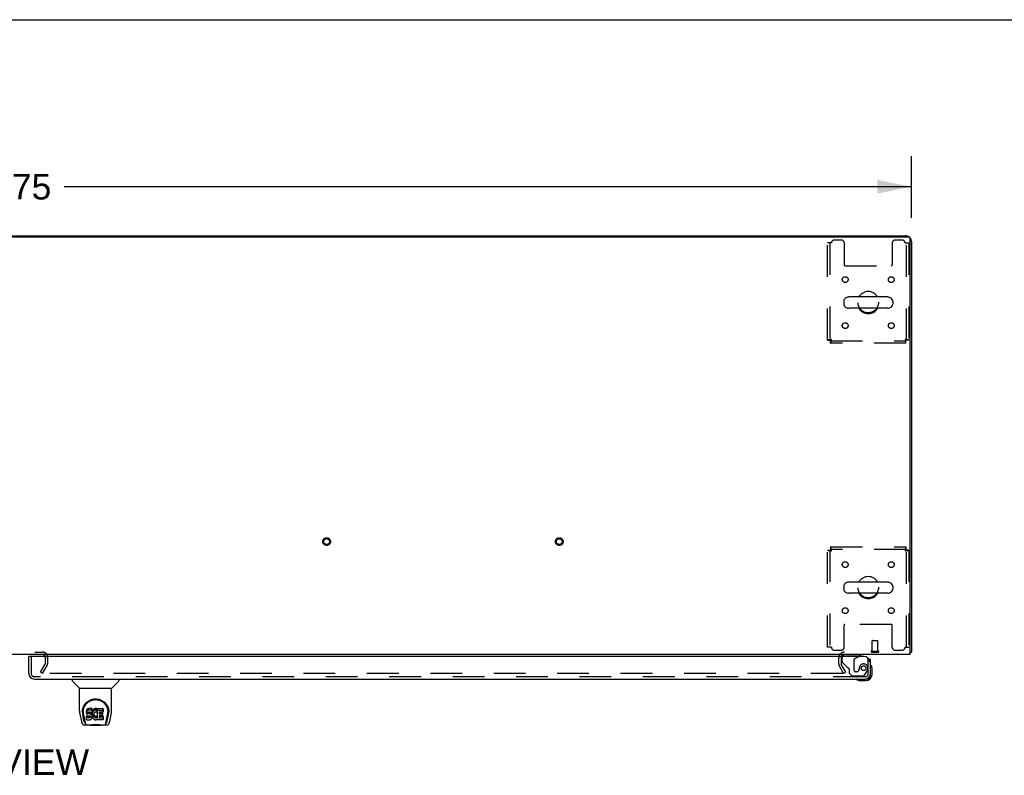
# Model space of a CAD drawing. Header units: inches. Extents: x 0 to 248, y 0 to 160.
# Tile 73 of 82: x 82 to 124, y 128 to 160. Entities that reach past the tile are written whole.
import ezdxf

# ---------------------------------------------------------------- set-up
doc = ezdxf.new("R2010")
doc.units = ezdxf.units.IN
doc.header["$LTSCALE"] = 13.627625
doc.header["$MEASUREMENT"] = 0
doc.linetypes.add('HIDDEN', pattern=[0.2, 0.1, -0.1])
doc.layers.get('0').update_dxf_attribs({"linetype": 'CONTINUOUS'})
for name, color, linetype in [('DEFAULT_2', 8, 'HIDDEN'), ('DIMENSIONS', 7, 'CONTINUOUS'), ('RIGHTHAND_DOOR_ASSEMBLY', 7, 'CONTINUOUS')]:
    doc.layers.add(name, color=color, linetype=linetype)
doc.styles.get("Standard").update_dxf_attribs({"font": 'arial.ttf'})
doc.dimstyles.new('DIMSTYLE_1', dxfattribs={"dimtxt": 1.093125, "dimasz": 1.4575, "dimexe": 0.09, "dimexo": 0.07, "dimgap": 0.0375, "dimtad": 0, "dimtih": 1, "dimtoh": 1, "dimzin": 4, "dimdsep": 46, "dimtxsty": 'Standard', "dimblk": '_FILLED', "dimblk1": '_FILLED', "dimblk2": '_FILLED', "dimcen": 0.09, "dimadec": 3, "dimazin": 1, "dimtfac": 1, "dimtdec": 3, "dimtofl": 0, "dimtmove": 0, "dimatfit": 3, "dimldrblk": '_FILLED', "dimfxl": 0, "dimtolj": 1, "dimtzin": 4, "dimarcsym": 0})

# ---------------------------------------------------------------- blocks, each defined once
blk = doc.blocks.new('_FILLED')
at = {"color": 0, "linetype": 'ByBlock'}
blk.add_solid([(0, 0), (-1, 0.2), (-1, -0.2)], dxfattribs=at)
blk = doc.blocks.new('*D1')
at = {"layer": 'DIMENSIONS', "color": 2, "linetype": 'Continuous'}
for p, q in [((42.143, 151.814), (42.143, 154.456)), ((119.893, 151.814), (119.893, 154.456)), ((42.143, 153.144), (78.562, 153.144)), ((119.893, 153.144), (83.475, 153.144))]:
    blk.add_line(p, q, dxfattribs=at)
at = {"layer": 'DIMENSIONS', "color": 2, "linetype": 'Continuous', "xscale": 1.4575, "yscale": 1.4575, "zscale": 1.4575, "rotation": 180}
blk.add_blockref('_FILLED', (42.143, 153.144), dxfattribs=at)
at = {"layer": 'DIMENSIONS', "color": 2, "linetype": 'Continuous', "xscale": 1.4575, "yscale": 1.4575, "zscale": 1.4575}
blk.add_blockref('_FILLED', (119.893, 153.144), dxfattribs=at)
at = {"layer": 'DIMENSIONS', "color": 2, "linetype": 'Continuous', "insert": (81.018, 153.69), "char_height": 1.0931, "width": 3.81984, "attachment_point": 2, "line_spacing_factor": 0.9}
blk.add_mtext('77.75', dxfattribs=at)

msp = doc.modelspace()

# ---------------------------------------------------------------- linework, layer by layer
at = {"color": 7, "linetype": 'Continuous'}
for p, q in [((0, 160.325), (247.775, 160.325)), ((49.643, 151.04), (112.393, 151.04)), ((112.393, 151.04), (112.393, 150.988)), ((116.985, 148.229), (116.985, 148.101)), ((118.871, 148.407), (117.208, 148.407)), ((119.093, 148.229), (119.093, 148.101)), ((118.871, 147.924), (117.208, 147.924)), ((116.985, 135.979), (116.985, 135.851)), ((118.871, 136.157), (117.208, 136.157)), ((119.093, 135.979), (119.093, 135.851)), ((118.871, 135.674), (117.208, 135.674)), ((119.841, 133.144), (119.893, 133.144))]:
    msp.add_line(p, q, dxfattribs=at)
at = {"color": 3, "linetype": 'Continuous'}
for p, q in [((42.255, 150.988), (119.781, 150.988)), ((112.393, 151.04), (119.647, 151.04)), ((119.841, 133.04), (119.841, 150.928)), ((119.893, 150.794), (119.893, 133.144)), ((119.841, 133.04), (42.195, 133.04))]:
    msp.add_line(p, q, dxfattribs=at)
for points in [[(119.841, 133.124), (119.843, 133.125), (119.847, 133.126), (119.851, 133.127), (119.855, 133.128), (119.859, 133.129)], [(119.859, 133.129), (119.866, 133.13), (119.869, 133.131), (119.872, 133.131), (119.875, 133.132), (119.878, 133.133), (119.881, 133.134), (119.883, 133.134), (119.885, 133.135), (119.887, 133.136), (119.889, 133.137), (119.89, 133.138), (119.891, 133.139), (119.892, 133.14), (119.893, 133.142), (119.893, 133.143), (119.893, 133.144)]]:
    msp.add_lwpolyline(points, dxfattribs=at)
for centre, radius, start, end in [((119.647, 150.794), 0.246, 50.5384, 90), ((119.781, 150.928), 0.06, 0, 90), ((119.647, 150.794), 0.246, 0, 39.4624), ((82.549, 132.925), 0.115, 18.2523, 64.7751), ((117.015, 132.898), 0.142, 90, 153.5225)]:
    msp.add_arc(centre, radius, start, end, dxfattribs=at)
at = {"color": 7, "linetype": 'Continuous'}
for centre, radius, start, end in [((118.039, 148.165), 0.475, 30.5571, 149.4429), ((117.11, 148.229), 0.125, 146.8152, 180), ((117.208, 148.165), 0.241, 90, 146.8152), ((118.871, 148.165), 0.241, 33.1848, 90), ((118.968, 148.229), 0.125, 0, 33.1848), ((117.11, 148.101), 0.125, 180, 213.1848), ((117.208, 148.165), 0.241, 213.1848, 270), ((118.039, 148.165), 0.475, 210.5571, 329.4429), ((118.871, 148.165), 0.241, 270, 326.8152), ((118.968, 148.101), 0.125, 326.8152, 360), ((118.039, 135.915), 0.475, 30.5571, 149.4429), ((117.11, 135.979), 0.125, 146.8152, 180), ((117.11, 135.851), 0.125, 180, 213.1848), ((117.208, 135.915), 0.241, 90, 146.8152), ((118.871, 135.915), 0.241, 33.1848, 90), ((118.968, 135.979), 0.125, 0, 33.1848), ((118.968, 135.851), 0.125, 326.8152, 360), ((117.208, 135.915), 0.241, 213.1848, 270), ((118.039, 135.915), 0.475, 210.5571, 329.4429), ((118.871, 135.915), 0.241, 270, 326.8152)]:
    msp.add_arc(centre, radius, start, end, dxfattribs=at)
at = {"layer": 'DEFAULT_2', "color": 8, "linetype": 'HIDDEN'}
for p, q in [((116.456, 150.728), (116.289, 150.728)), ((116.289, 146.549), (116.289, 150.728)), ((116.393, 150.728), (116.393, 146.549)), ((116.883, 150.853), (116.581, 150.853)), ((117.008, 150.728), (117.008, 149.783)), ((119.071, 150.728), (119.071, 149.783)), ((119.497, 150.853), (119.196, 150.853)), ((119.622, 150.728), (119.789, 150.728)), ((119.685, 146.549), (119.685, 150.728)), ((119.789, 150.728), (119.789, 146.549)), ((117.038, 149.753), (119.041, 149.753)), ((116.289, 146.549), (116.393, 146.549)), ((116.423, 146.519), (119.655, 146.519)), ((116.423, 146.415), (116.423, 146.519)), ((119.655, 146.415), (119.655, 146.519)), ((119.789, 146.549), (119.685, 146.549)), ((119.655, 146.415), (116.423, 146.415)), ((116.423, 137.665), (119.655, 137.665)), ((116.423, 137.665), (116.423, 137.561)), ((119.655, 137.561), (116.423, 137.561)), ((119.655, 137.665), (119.655, 137.561)), ((116.289, 137.531), (116.393, 137.531)), ((116.289, 133.353), (116.289, 137.531)), ((116.393, 137.531), (116.393, 133.353)), ((119.789, 137.531), (119.685, 137.531)), ((119.685, 133.353), (119.685, 137.531)), ((119.789, 137.531), (119.789, 133.353)), ((117.008, 133.353), (117.008, 134.298)), ((119.041, 134.328), (117.038, 134.328)), ((119.071, 133.353), (119.071, 134.298)), ((116.456, 133.353), (116.289, 133.353)), ((118.207, 133.187), (118.207, 133.634)), ((118.217, 133.644), (118.445, 133.644)), ((118.455, 133.187), (118.455, 133.634)), ((119.622, 133.353), (119.789, 133.353)), ((79.487, 133.144), (82.549, 133.144)), ((82.664, 132.925), (82.664, 132.636)), ((82.768, 132.925), (82.768, 132.636)), ((116.581, 133.228), (116.883, 133.228)), ((116.768, 132.898), (116.768, 132.636)), ((116.872, 132.898), (116.872, 132.636)), ((118.189, 133.187), (118.473, 133.187)), ((118.189, 133.144), (118.473, 133.144)), ((119.196, 133.228), (119.497, 133.228)), ((82.464, 132.28), (82.66, 132.619)), ((82.554, 132.228), (82.75, 132.567)), ((116.983, 132.228), (116.787, 132.567)), ((117.073, 132.28), (116.877, 132.619)), ((82.554, 132.228), (82.464, 132.28)), ((116.937, 132.228), (82.487, 132.228)), ((117.073, 132.28), (116.983, 132.228))]:
    msp.add_line(p, q, dxfattribs=at)
for points in [[(116.456, 146.582), (116.438, 146.58), (116.419, 146.578), (116.401, 146.575), (116.384, 146.573), (116.367, 146.57), (116.352, 146.568), (116.338, 146.566), (116.326, 146.563), (116.315, 146.561), (116.306, 146.559), (116.299, 146.556), (116.293, 146.554), (116.29, 146.552), (116.289, 146.549)], [(116.456, 146.582), (116.449, 146.58), (116.442, 146.578), (116.435, 146.575), (116.429, 146.573), (116.423, 146.57), (116.417, 146.568), (116.412, 146.566), (116.407, 146.563), (116.403, 146.561), (116.4, 146.559), (116.397, 146.556), (116.395, 146.554), (116.394, 146.552), (116.393, 146.549)], [(116.423, 146.519), (116.426, 146.52), (116.428, 146.521), (116.43, 146.523), (116.433, 146.525), (116.435, 146.529), (116.437, 146.533), (116.44, 146.538), (116.442, 146.543), (116.444, 146.549), (116.447, 146.555), (116.449, 146.561), (116.452, 146.568), (116.454, 146.575), (116.456, 146.582)], [(116.423, 146.415), (116.426, 146.416), (116.428, 146.419), (116.43, 146.425), (116.433, 146.432), (116.435, 146.441), (116.437, 146.452), (116.44, 146.464), (116.442, 146.478), (116.444, 146.493), (116.447, 146.51), (116.449, 146.527), (116.452, 146.545), (116.454, 146.564), (116.456, 146.582)], [(119.789, 146.549), (119.788, 146.552), (119.785, 146.554), (119.78, 146.556), (119.773, 146.559), (119.764, 146.561), (119.753, 146.563), (119.74, 146.566), (119.726, 146.568), (119.711, 146.57), (119.695, 146.573), (119.677, 146.575), (119.659, 146.578), (119.641, 146.58), (119.622, 146.582)], [(119.622, 146.582), (119.625, 146.575), (119.627, 146.568), (119.629, 146.561), (119.632, 146.555), (119.634, 146.549), (119.636, 146.543), (119.639, 146.538), (119.641, 146.533), (119.643, 146.529), (119.646, 146.525), (119.648, 146.523), (119.651, 146.521), (119.653, 146.52), (119.655, 146.519)], [(119.685, 146.549), (119.685, 146.552), (119.684, 146.554), (119.682, 146.556), (119.679, 146.559), (119.676, 146.561), (119.672, 146.563), (119.667, 146.566), (119.662, 146.568), (119.656, 146.57), (119.65, 146.573), (119.643, 146.575), (119.636, 146.578), (119.629, 146.58), (119.622, 146.582)], [(119.622, 146.582), (119.625, 146.564), (119.627, 146.545), (119.629, 146.527), (119.632, 146.51), (119.634, 146.493), (119.636, 146.478), (119.639, 146.464), (119.641, 146.452), (119.643, 146.441), (119.646, 146.432), (119.648, 146.425), (119.651, 146.419), (119.653, 146.416), (119.655, 146.415)], [(116.456, 137.498), (116.454, 137.517), (116.452, 137.535), (116.449, 137.553), (116.447, 137.571), (116.444, 137.587), (116.442, 137.602), (116.44, 137.616), (116.437, 137.629), (116.435, 137.64), (116.433, 137.649), (116.43, 137.656), (116.428, 137.661), (116.426, 137.664), (116.423, 137.665)], [(116.456, 137.498), (116.454, 137.505), (116.452, 137.512), (116.449, 137.519), (116.447, 137.526), (116.444, 137.532), (116.442, 137.538), (116.44, 137.543), (116.437, 137.547), (116.435, 137.552), (116.433, 137.555), (116.43, 137.558), (116.428, 137.56), (116.426, 137.561), (116.423, 137.561)], [(119.655, 137.665), (119.653, 137.664), (119.651, 137.661), (119.648, 137.656), (119.646, 137.649), (119.643, 137.64), (119.641, 137.629), (119.639, 137.616), (119.636, 137.602), (119.634, 137.587), (119.632, 137.571), (119.629, 137.553), (119.627, 137.535), (119.625, 137.517), (119.622, 137.498)], [(119.655, 137.561), (119.653, 137.561), (119.651, 137.56), (119.648, 137.558), (119.646, 137.555), (119.643, 137.552), (119.641, 137.547), (119.639, 137.543), (119.636, 137.538), (119.634, 137.532), (119.632, 137.526), (119.629, 137.519), (119.627, 137.512), (119.625, 137.505), (119.622, 137.498)], [(116.289, 137.531), (116.29, 137.529), (116.293, 137.527), (116.299, 137.524), (116.306, 137.522), (116.315, 137.519), (116.326, 137.517), (116.338, 137.515), (116.352, 137.512), (116.367, 137.51), (116.384, 137.508), (116.401, 137.505), (116.419, 137.503), (116.438, 137.501), (116.456, 137.498)], [(116.393, 137.531), (116.394, 137.529), (116.395, 137.527), (116.397, 137.524), (116.4, 137.522), (116.403, 137.519), (116.407, 137.517), (116.412, 137.515), (116.417, 137.512), (116.423, 137.51), (116.429, 137.508), (116.435, 137.505), (116.442, 137.503), (116.449, 137.501), (116.456, 137.498)], [(119.622, 137.498), (119.641, 137.501), (119.659, 137.503), (119.677, 137.505), (119.695, 137.508), (119.711, 137.51), (119.726, 137.512), (119.74, 137.515), (119.753, 137.517), (119.764, 137.519), (119.773, 137.522), (119.78, 137.524), (119.785, 137.527), (119.788, 137.529), (119.789, 137.531)], [(119.622, 137.498), (119.629, 137.501), (119.636, 137.503), (119.643, 137.505), (119.65, 137.508), (119.656, 137.51), (119.662, 137.512), (119.667, 137.515), (119.672, 137.517), (119.676, 137.519), (119.679, 137.522), (119.682, 137.524), (119.684, 137.527), (119.685, 137.529), (119.685, 137.531)], [(116.957, 132.245), (116.957, 132.243), (116.956, 132.241), (116.956, 132.239), (116.955, 132.238), (116.954, 132.236), (116.952, 132.234), (116.951, 132.233), (116.949, 132.232), (116.947, 132.23), (116.945, 132.229), (116.943, 132.229), (116.941, 132.228), (116.939, 132.228), (116.937, 132.228)], [(116.955, 132.253), (116.955, 132.251), (116.956, 132.249), (116.957, 132.247), (116.957, 132.245), (116.957, 132.245)]]:
    msp.add_lwpolyline(points, dxfattribs=at)
for centre, radius in [((117.05, 149.155), 0.125), ((119.029, 149.155), 0.125), ((118.039, 148.165), 0.438), ((117.05, 147.176), 0.125), ((119.029, 147.176), 0.125), ((94.761, 137.894), 0.164), ((94.761, 137.894), 0.124), ((104.761, 137.894), 0.164), ((104.761, 137.894), 0.124), ((117.05, 136.905), 0.125), ((119.029, 136.905), 0.125), ((118.039, 135.915), 0.438), ((117.05, 134.926), 0.125), ((119.029, 134.926), 0.125)]:
    msp.add_circle(centre, radius, dxfattribs=at)
for centre, radius, start, end in [((116.581, 150.728), 0.125, 90, 180), ((116.883, 150.728), 0.125, 0, 90), ((119.196, 150.728), 0.125, 90, 180), ((119.497, 150.728), 0.125, 0, 90), ((117.038, 149.783), 0.03, 180, 270), ((119.041, 149.783), 0.03, 270, 360), ((117.038, 134.298), 0.03, 90, 180), ((119.041, 134.298), 0.03, 0, 90), ((116.581, 133.353), 0.125, 180, 270), ((116.883, 133.353), 0.125, 270, 360), ((118.217, 133.634), 0.01, 90, 180), ((118.445, 133.634), 0.01, 0, 90), ((119.196, 133.353), 0.125, 180, 270), ((119.497, 133.353), 0.125, 270, 360), ((82.549, 132.925), 0.219, 0, 90), ((82.549, 132.925), 0.115, 64.7751, 90), ((82.549, 132.925), 0.115, 0, 18.2523), ((117.015, 132.898), 0.246, 90, 180), ((117.015, 132.898), 0.142, 153.5225, 180), ((118.189, 133.166), 0.0215, 90, 270), ((118.473, 133.166), 0.0215, 270, 90), ((82.631, 132.636), 0.033, 330, 360), ((82.631, 132.636), 0.137, 330, 360), ((116.905, 132.636), 0.137, 180, 210), ((116.905, 132.636), 0.033, 180, 210)]:
    msp.add_arc(centre, radius, start, end, dxfattribs=at)
at = {"layer": 'RIGHTHAND_DOOR_ASSEMBLY', "color": 7, "linetype": 'Continuous'}
for p, q in [((82.018, 132.961), (81.956, 132.961)), ((117.632, 132.961), (117.701, 133.001)), ((117.701, 133.04), (117.701, 133.001)), ((118.068, 132.836), (118.143, 132.836)), ((118.203, 132.442), (118.2, 132.48)), ((118.143, 132.185), (118.143, 132.229)), ((118.203, 132.185), (118.203, 132.442)), ((83.827, 131.982), (83.827, 131.92)), ((84.136, 131.594), (83.838, 131.892)), ((85.526, 131.594), (85.823, 131.892)), ((85.835, 131.982), (85.835, 131.92)), ((117.646, 131.925), (117.684, 131.922)), ((117.684, 131.922), (117.94, 131.922)), ((117.897, 131.982), (117.94, 131.982)), ((84.142, 131.589), (85.52, 131.589)), ((84.142, 130.617), (84.142, 131.589)), ((85.52, 130.617), (85.52, 131.589)), ((84.157, 130.474), (84.222, 130.168)), ((84.26, 130.562), (84.26, 130.562)), ((84.267, 130.648), (84.266, 130.585)), ((84.329, 130.196), (84.276, 130.466)), ((84.304, 130.575), (84.304, 130.551)), ((84.313, 130.454), (84.37, 130.161)), ((84.446, 130.62), (84.445, 130.596)), ((84.445, 130.53), (84.445, 130.596)), ((84.446, 130.553), (84.445, 130.53)), ((84.445, 130.53), (84.445, 130.506)), ((84.445, 130.506), (84.449, 130.482)), ((84.452, 130.644), (84.446, 130.62)), ((84.446, 130.553), (84.446, 130.62)), ((84.452, 130.577), (84.446, 130.553)), ((84.447, 130.244), (84.447, 130.386)), ((84.449, 130.482), (84.458, 130.46)), ((84.461, 130.666), (84.452, 130.644)), ((84.452, 130.577), (84.452, 130.644)), ((84.461, 130.599), (84.452, 130.577)), ((84.511, 130.391), (84.452, 130.39)), ((84.452, 130.323), (84.452, 130.39)), ((84.458, 130.46), (84.471, 130.44)), ((84.475, 130.686), (84.461, 130.666)), ((84.461, 130.599), (84.461, 130.666)), ((84.475, 130.619), (84.461, 130.599)), ((84.471, 130.44), (84.487, 130.423)), ((84.483, 130.694), (84.475, 130.686)), ((84.475, 130.619), (84.475, 130.686)), ((84.483, 130.627), (84.475, 130.619)), ((84.493, 130.7), (84.483, 130.694)), ((84.483, 130.627), (84.483, 130.694)), ((84.493, 130.633), (84.483, 130.627)), ((84.487, 130.423), (84.507, 130.409)), ((84.514, 130.71), (84.493, 130.7)), ((84.493, 130.633), (84.493, 130.7)), ((84.514, 130.643), (84.493, 130.633)), ((84.507, 130.409), (84.518, 130.405)), ((84.572, 130.391), (84.511, 130.391)), ((84.511, 130.324), (84.511, 130.391)), ((84.538, 130.717), (84.514, 130.71)), ((84.514, 130.643), (84.514, 130.71)), ((84.538, 130.65), (84.514, 130.643)), ((84.516, 130.533), (84.518, 130.548)), ((84.516, 130.51), (84.516, 130.533)), ((84.516, 130.518), (84.516, 130.533)), ((84.516, 130.51), (84.516, 130.518)), ((84.519, 130.503), (84.516, 130.51)), ((84.518, 130.548), (84.522, 130.555)), ((84.518, 130.405), (84.53, 130.403)), ((84.519, 130.503), (84.519, 130.548)), ((84.523, 130.497), (84.519, 130.503)), ((84.522, 130.555), (84.527, 130.56)), ((84.523, 130.497), (84.523, 130.556)), ((84.529, 130.493), (84.523, 130.497)), ((84.527, 130.56), (84.542, 130.564)), ((84.544, 130.556), (84.529, 130.56)), ((84.529, 130.56), (84.529, 130.56)), ((84.529, 130.493), (84.529, 130.56)), ((84.544, 130.489), (84.529, 130.493)), ((84.53, 130.403), (84.577, 130.403)), ((84.677, 130.717), (84.538, 130.717)), ((84.538, 130.65), (84.538, 130.717)), ((84.677, 130.65), (84.538, 130.65)), ((84.542, 130.564), (84.557, 130.565)), ((84.568, 130.556), (84.544, 130.556)), ((84.544, 130.489), (84.544, 130.556)), ((84.568, 130.49), (84.544, 130.489)), ((84.557, 130.565), (84.669, 130.565)), ((84.592, 130.555), (84.568, 130.556)), ((84.568, 130.49), (84.568, 130.556)), ((84.592, 130.488), (84.568, 130.49)), ((84.587, 130.392), (84.572, 130.391)), ((84.572, 130.324), (84.572, 130.391)), ((84.577, 130.403), (84.585, 130.402)), ((84.585, 130.402), (84.592, 130.4)), ((84.593, 130.395), (84.587, 130.392)), ((84.587, 130.325), (84.587, 130.392)), ((84.615, 130.55), (84.592, 130.555)), ((84.592, 130.488), (84.592, 130.555)), ((84.615, 130.483), (84.592, 130.488)), ((84.592, 130.4), (84.598, 130.395)), ((84.595, 130.397), (84.593, 130.395)), ((84.593, 130.329), (84.593, 130.395)), ((84.598, 130.395), (84.603, 130.389)), ((84.599, 130.334), (84.599, 130.394)), ((84.608, 130.346), (84.599, 130.334)), ((84.603, 130.389), (84.609, 130.376)), ((84.608, 130.346), (84.608, 130.377)), ((84.611, 130.353), (84.608, 130.346)), ((84.609, 130.376), (84.611, 130.36)), ((84.611, 130.353), (84.611, 130.365)), ((84.611, 130.36), (84.611, 130.353)), ((84.626, 130.545), (84.615, 130.55)), ((84.615, 130.483), (84.615, 130.55)), ((84.626, 130.478), (84.615, 130.483)), ((84.636, 130.538), (84.626, 130.545)), ((84.626, 130.478), (84.626, 130.545)), ((84.636, 130.472), (84.626, 130.478)), ((84.653, 130.522), (84.636, 130.538)), ((84.636, 130.472), (84.636, 130.538)), ((84.653, 130.455), (84.636, 130.472)), ((84.666, 130.502), (84.653, 130.522)), ((84.653, 130.455), (84.653, 130.522)), ((84.666, 130.435), (84.653, 130.455)), ((84.676, 130.479), (84.666, 130.502)), ((84.666, 130.435), (84.666, 130.502)), ((84.676, 130.413), (84.666, 130.435)), ((84.669, 130.565), (84.675, 130.566)), ((84.675, 130.566), (84.677, 130.571)), ((84.677, 130.475), (84.676, 130.479)), ((84.676, 130.413), (84.676, 130.479)), ((84.682, 130.389), (84.676, 130.413)), ((84.679, 130.674), (84.677, 130.717)), ((84.677, 130.65), (84.677, 130.717)), ((84.679, 130.608), (84.677, 130.65)), ((84.677, 130.571), (84.678, 130.584)), ((84.681, 130.553), (84.677, 130.509)), ((84.677, 130.442), (84.677, 130.509)), ((84.681, 130.486), (84.677, 130.442)), ((84.677, 130.442), (84.678, 130.42)), ((84.678, 130.584), (84.679, 130.608)), ((84.678, 130.42), (84.681, 130.398)), ((84.679, 130.608), (84.679, 130.674)), ((84.686, 130.575), (84.681, 130.553)), ((84.681, 130.486), (84.681, 130.553)), ((84.686, 130.508), (84.681, 130.486)), ((84.681, 130.398), (84.685, 130.376)), ((84.685, 130.366), (84.682, 130.389)), ((84.683, 130.342), (84.685, 130.366)), ((84.685, 130.366), (84.685, 130.38)), ((84.685, 130.376), (84.692, 130.355)), ((84.692, 130.597), (84.686, 130.575)), ((84.686, 130.508), (84.686, 130.575)), ((84.692, 130.53), (84.686, 130.508)), ((84.7, 130.617), (84.692, 130.597)), ((84.692, 130.53), (84.692, 130.597)), ((84.7, 130.55), (84.692, 130.53)), ((84.692, 130.355), (84.714, 130.316)), ((84.711, 130.637), (84.7, 130.617)), ((84.7, 130.55), (84.7, 130.617)), ((84.711, 130.57), (84.7, 130.55)), ((84.724, 130.655), (84.711, 130.637)), ((84.711, 130.57), (84.711, 130.637)), ((84.724, 130.588), (84.711, 130.57)), ((84.739, 130.672), (84.724, 130.655)), ((84.724, 130.588), (84.724, 130.655)), ((84.739, 130.605), (84.724, 130.588)), ((84.755, 130.687), (84.739, 130.672)), ((84.739, 130.605), (84.739, 130.672)), ((84.755, 130.62), (84.739, 130.605)), ((84.747, 130.458), (84.746, 130.431)), ((84.746, 130.431), (84.748, 130.418)), ((84.75, 130.485), (84.747, 130.458)), ((84.748, 130.418), (84.748, 130.458)), ((84.748, 130.418), (84.751, 130.405)), ((84.749, 130.477), (84.751, 130.472)), ((84.754, 130.497), (84.75, 130.485)), ((84.751, 130.472), (84.761, 130.447)), ((84.751, 130.405), (84.751, 130.472)), ((84.751, 130.405), (84.761, 130.38)), ((84.76, 130.509), (84.754, 130.497)), ((84.773, 130.7), (84.755, 130.687)), ((84.755, 130.62), (84.755, 130.687)), ((84.773, 130.633), (84.755, 130.62)), ((84.774, 130.532), (84.76, 130.509)), ((84.761, 130.447), (84.774, 130.424)), ((84.761, 130.38), (84.761, 130.447)), ((84.761, 130.38), (84.774, 130.357)), ((84.794, 130.709), (84.773, 130.7)), ((84.773, 130.633), (84.773, 130.7)), ((84.794, 130.642), (84.773, 130.633)), ((84.782, 130.543), (84.774, 130.532)), ((84.774, 130.424), (84.783, 130.414)), ((84.774, 130.357), (84.774, 130.424)), ((84.774, 130.357), (84.783, 130.347)), ((84.793, 130.55), (84.782, 130.543)), ((84.783, 130.414), (84.793, 130.405)), ((84.783, 130.347), (84.783, 130.414)), ((84.783, 130.347), (84.793, 130.338)), ((84.818, 130.561), (84.793, 130.55)), ((84.793, 130.405), (84.804, 130.397)), ((84.793, 130.338), (84.793, 130.405)), ((84.815, 130.714), (84.794, 130.709)), ((84.794, 130.642), (84.794, 130.709)), ((84.815, 130.647), (84.794, 130.642)), ((84.804, 130.397), (84.817, 130.393)), ((84.804, 130.331), (84.804, 130.397)), ((84.837, 130.716), (84.815, 130.714)), ((84.815, 130.647), (84.815, 130.714)), ((84.837, 130.649), (84.815, 130.647)), ((84.817, 130.393), (84.83, 130.39)), ((84.817, 130.326), (84.817, 130.393)), ((84.831, 130.564), (84.818, 130.561)), ((84.83, 130.39), (84.843, 130.39)), ((84.83, 130.323), (84.83, 130.39)), ((84.844, 130.564), (84.831, 130.564)), ((84.837, 130.716), (84.86, 130.715)), ((84.837, 130.649), (84.837, 130.716)), ((84.86, 130.649), (84.837, 130.649)), ((84.843, 130.39), (84.856, 130.392)), ((84.843, 130.323), (84.843, 130.39)), ((84.857, 130.561), (84.844, 130.564)), ((84.856, 130.392), (84.869, 130.396)), ((84.856, 130.325), (84.856, 130.392)), ((84.87, 130.556), (84.857, 130.561)), ((84.871, 130.714), (84.86, 130.715)), ((84.86, 130.649), (84.86, 130.715)), ((84.871, 130.647), (84.86, 130.649)), ((84.869, 130.396), (84.881, 130.401)), ((84.869, 130.329), (84.869, 130.396)), ((84.882, 130.71), (84.871, 130.714)), ((84.871, 130.647), (84.871, 130.714)), ((84.882, 130.644), (84.871, 130.647)), ((84.902, 130.626), (84.876, 130.558)), ((84.881, 130.401), (84.892, 130.409)), ((84.881, 130.334), (84.881, 130.401)), ((84.881, 130.334), (84.892, 130.342)), ((84.9, 130.698), (84.882, 130.71)), ((84.882, 130.644), (84.882, 130.71)), ((84.9, 130.631), (84.882, 130.644)), ((84.892, 130.409), (84.892, 130.342)), ((84.899, 130.408), (84.911, 130.39)), ((84.9, 130.698), (84.9, 130.631)), ((84.902, 130.695), (84.902, 130.631)), ((84.911, 130.715), (85.147, 130.715)), ((84.911, 130.323), (84.911, 130.715)), ((84.911, 130.648), (85.147, 130.648)), ((84.981, 130.561), (84.981, 130.493)), ((84.982, 130.402), (84.982, 130.325)), ((85.147, 130.565), (84.985, 130.565)), ((84.985, 130.555), (85.116, 130.555)), ((84.985, 130.489), (85.116, 130.489)), ((85.116, 130.407), (84.986, 130.407)), ((84.986, 130.387), (85.148, 130.387)), ((85.121, 130.551), (85.121, 130.411)), ((85.152, 130.711), (85.152, 130.57)), ((85.152, 130.382), (85.152, 130.244)), ((85.291, 130.161), (85.348, 130.451)), ((85.332, 130.196), (85.385, 130.466)), ((85.348, 130.451), (85.349, 130.455)), ((85.394, 130.648), (85.396, 130.585)), ((85.402, 130.562), (85.402, 130.562)), ((85.44, 130.168), (85.505, 130.474)), ((84.346, 130.014), (84.573, 130.014)), ((84.381, 130.092), (84.388, 130.092)), ((84.386, 130.097), (84.39, 130.087)), ((84.39, 130.086), (84.39, 130.087)), ((84.433, 130.014), (84.426, 130.014)), ((84.433, 130.014), (84.431, 130.014)), ((84.511, 130.324), (84.452, 130.323)), ((84.452, 130.239), (84.596, 130.239)), ((84.572, 130.324), (84.511, 130.324)), ((84.587, 130.325), (84.572, 130.324)), ((84.593, 129.994), (84.572, 130.014)), ((84.593, 130.329), (84.587, 130.325)), ((84.599, 130.334), (84.593, 130.329)), ((85.069, 129.994), (84.593, 129.994)), ((84.596, 130.239), (84.608, 130.241)), ((84.608, 130.241), (84.619, 130.245)), ((84.619, 130.245), (84.639, 130.258)), ((84.639, 130.258), (84.656, 130.275)), ((84.656, 130.275), (84.663, 130.285)), ((84.663, 130.285), (84.668, 130.296)), ((84.668, 130.296), (84.677, 130.318)), ((84.677, 130.318), (84.683, 130.342)), ((84.714, 130.316), (84.726, 130.297)), ((84.726, 130.297), (84.741, 130.28)), ((84.741, 130.28), (84.758, 130.265)), ((84.758, 130.265), (84.775, 130.252)), ((84.775, 130.252), (84.785, 130.247)), ((84.785, 130.247), (84.796, 130.243)), ((84.793, 130.338), (84.804, 130.331)), ((84.796, 130.243), (84.817, 130.237)), ((84.804, 130.331), (84.817, 130.326)), ((84.817, 130.326), (84.83, 130.323)), ((84.817, 130.237), (84.839, 130.235)), ((84.83, 130.323), (84.843, 130.323)), ((84.839, 130.235), (84.861, 130.238)), ((84.843, 130.323), (84.856, 130.325)), ((84.856, 130.325), (84.869, 130.329)), ((84.861, 130.238), (84.883, 130.245)), ((84.869, 130.329), (84.881, 130.334)), ((84.883, 130.245), (84.902, 130.256)), ((84.899, 130.341), (84.911, 130.323)), ((84.912, 130.256), (84.902, 130.256)), ((84.902, 130.256), (84.902, 130.256)), ((84.912, 130.244), (84.912, 130.256)), ((85.148, 130.239), (84.917, 130.239)), ((84.986, 130.32), (85.148, 130.32)), ((85.069, 129.994), (85.089, 130.014)), ((85.089, 130.014), (85.315, 130.014)), ((85.23, 130.014), (85.229, 130.014)), ((85.271, 130.086), (85.272, 130.087)), ((85.272, 130.087), (85.275, 130.097)), ((85.274, 130.092), (85.281, 130.092))]:
    msp.add_line(p, q, dxfattribs=at)
at = {"layer": 'RIGHTHAND_DOOR_ASSEMBLY', "color": 3, "linetype": 'Continuous'}
for p, q in [((81.956, 132.229), (81.956, 132.961)), ((117.851, 132.961), (82.018, 132.961)), ((118.143, 132.229), (118.143, 132.836)), ((82.202, 131.982), (117.897, 131.982))]:
    msp.add_line(p, q, dxfattribs=at)
at = {"layer": 'RIGHTHAND_DOOR_ASSEMBLY', "color": 8, "linetype": 'HIDDEN'}
for p, q in [((82.06, 132.961), (82.06, 132.229)), ((116.914, 132.761), (116.914, 132.883)), ((117.071, 133.04), (117.701, 133.04)), ((117.463, 132.863), (117.632, 132.961)), ((117.163, 132.471), (116.944, 132.69)), ((117.413, 132.777), (117.413, 132.397)), ((118.039, 132.836), (118.068, 132.836)), ((118.039, 132.229), (118.039, 132.836)), ((117.897, 132.086), (82.202, 132.086)), ((117.221, 132.412), (117.221, 132.233)), ((117.221, 132.233), (117.347, 132.107)), ((117.799, 132.107), (117.347, 132.107)), ((117.544, 132.299), (117.511, 132.299)), ((117.642, 132.397), (117.642, 132.386)), ((117.863, 132.141), (117.965, 132.285))]:
    msp.add_line(p, q, dxfattribs=at)
at = {"layer": 'RIGHTHAND_DOOR_ASSEMBLY', "color": 7, "linetype": 'Continuous'}
for points in [[(84.26, 130.575), (84.263, 130.616), (84.269, 130.666), (84.28, 130.713), (84.294, 130.757), (84.311, 130.799), (84.331, 130.838), (84.354, 130.875), (84.379, 130.91), (84.406, 130.943), (84.435, 130.973), (84.467, 131.001), (84.5, 131.027), (84.536, 131.051), (84.574, 131.071), (84.614, 131.089), (84.655, 131.105), (84.698, 131.117), (84.741, 131.125), (84.786, 131.131), (84.831, 131.132), (84.876, 131.131), (84.921, 131.125), (84.965, 131.116), (85.007, 131.104), (85.049, 131.089), (85.088, 131.071), (85.126, 131.05), (85.162, 131.027), (85.195, 131.001), (85.227, 130.973), (85.256, 130.942), (85.283, 130.909), (85.308, 130.874), (85.331, 130.837), (85.35, 130.798), (85.367, 130.756), (85.382, 130.712), (85.392, 130.665), (85.399, 130.615), (85.401, 130.575)], [(84.304, 130.575), (84.304, 130.595), (84.306, 130.619), (84.308, 130.643), (84.312, 130.667), (84.317, 130.691), (84.322, 130.714), (84.329, 130.736), (84.337, 130.758), (84.345, 130.78), (84.355, 130.801), (84.365, 130.821), (84.376, 130.841), (84.388, 130.86), (84.4, 130.878), (84.413, 130.895), (84.426, 130.912), (84.439, 130.928), (84.453, 130.943), (84.468, 130.957), (84.482, 130.97), (84.497, 130.983), (84.513, 130.995), (84.528, 131.006), (84.544, 131.017), (84.559, 131.026), (84.575, 131.036), (84.591, 131.044), (84.607, 131.052), (84.623, 131.059), (84.639, 131.066), (84.655, 131.071), (84.671, 131.077), (84.687, 131.082), (84.703, 131.086), (84.719, 131.09), (84.734, 131.093), (84.75, 131.096), (84.766, 131.098), (84.782, 131.1), (84.798, 131.101), (84.814, 131.101), (84.83, 131.102), (84.846, 131.102), (84.862, 131.101), (84.878, 131.1), (84.894, 131.098), (84.91, 131.096), (84.926, 131.093), (84.942, 131.09), (84.958, 131.086), (84.974, 131.082), (84.99, 131.077), (85.006, 131.072), (85.022, 131.066), (85.038, 131.059), (85.054, 131.052), (85.07, 131.044), (85.086, 131.036), (85.101, 131.027), (85.117, 131.017), (85.133, 131.007), (85.148, 130.996), (85.163, 130.984), (85.178, 130.971), (85.193, 130.957), (85.207, 130.943), (85.222, 130.928), (85.235, 130.912), (85.249, 130.896), (85.261, 130.878), (85.274, 130.86), (85.285, 130.841), (85.296, 130.822), (85.306, 130.801), (85.316, 130.78), (85.324, 130.759), (85.332, 130.737), (85.339, 130.714), (85.345, 130.691), (85.349, 130.667), (85.353, 130.643), (85.356, 130.619), (85.357, 130.595), (85.358, 130.575)], [(84.142, 130.617), (84.143, 130.584), (84.146, 130.544), (84.151, 130.504), (84.157, 130.474)], [(84.26, 130.562), (84.26, 130.567), (84.26, 130.575)], [(84.304, 130.552), (84.304, 130.535), (84.306, 130.507), (84.309, 130.479), (84.313, 130.454)], [(84.452, 130.39), (84.451, 130.39), (84.451, 130.39), (84.45, 130.39), (84.45, 130.39), (84.449, 130.389), (84.449, 130.389), (84.449, 130.389), (84.448, 130.389), (84.448, 130.388), (84.448, 130.388), (84.448, 130.387), (84.447, 130.387), (84.447, 130.386), (84.447, 130.386)], [(85.349, 130.455), (85.349, 130.458), (85.35, 130.461), (85.35, 130.464), (85.351, 130.467), (85.351, 130.47), (85.352, 130.473), (85.352, 130.476), (85.353, 130.48), (85.353, 130.484), (85.354, 130.487), (85.354, 130.491), (85.355, 130.495), (85.355, 130.499), (85.355, 130.503), (85.356, 130.507), (85.356, 130.511), (85.356, 130.516), (85.357, 130.52), (85.357, 130.525), (85.357, 130.53), (85.357, 130.534), (85.358, 130.539), (85.358, 130.544), (85.358, 130.549), (85.358, 130.575)], [(85.401, 130.575), (85.402, 130.567), (85.402, 130.562)], [(85.505, 130.474), (85.51, 130.504), (85.516, 130.544), (85.519, 130.584), (85.52, 130.617)], [(84.222, 130.168), (84.225, 130.155), (84.23, 130.137), (84.235, 130.12), (84.24, 130.105), (84.246, 130.091), (84.251, 130.079), (84.258, 130.068), (84.265, 130.057), (84.273, 130.047), (84.282, 130.038), (84.293, 130.031), (84.304, 130.024), (84.316, 130.019), (84.329, 130.015), (84.343, 130.014), (84.346, 130.014)], [(84.37, 130.161), (84.373, 130.149), (84.376, 130.135), (84.379, 130.122), (84.383, 130.109), (84.386, 130.097)], [(84.39, 130.086), (84.395, 130.074), (84.402, 130.061), (84.408, 130.051), (84.415, 130.041), (84.422, 130.033), (84.43, 130.026), (84.439, 130.021), (84.449, 130.017), (84.459, 130.014), (84.467, 130.014)], [(84.452, 130.323), (84.451, 130.323), (84.451, 130.323), (84.45, 130.323), (84.45, 130.323), (84.449, 130.323), (84.449, 130.322), (84.449, 130.322), (84.448, 130.322), (84.448, 130.321), (84.448, 130.321), (84.448, 130.32), (84.447, 130.32), (84.447, 130.319), (84.447, 130.319)], [(84.547, 130.014), (84.568, 130.014), (84.59, 130.016), (84.613, 130.018), (84.638, 130.021), (84.664, 130.024), (84.69, 130.026), (84.718, 130.029), (84.746, 130.031), (84.775, 130.033), (84.804, 130.034), (84.833, 130.035), (84.862, 130.034), (84.892, 130.033), (84.92, 130.031), (84.948, 130.029), (84.975, 130.026), (85.001, 130.023), (85.026, 130.02), (85.05, 130.018), (85.073, 130.016), (85.094, 130.014), (85.114, 130.014)], [(84.547, 130.014), (84.569, 130.014), (84.596, 130.016), (84.623, 130.018), (84.652, 130.021), (84.681, 130.024), (84.71, 130.027), (84.739, 130.029), (84.769, 130.031), (84.8, 130.032), (84.83, 130.033), (84.861, 130.032), (84.891, 130.031), (84.921, 130.029), (84.951, 130.027), (84.98, 130.024), (85.038, 130.018)], [(85.038, 130.018), (85.065, 130.016), (85.092, 130.014), (85.114, 130.014)], [(85.195, 130.014), (85.203, 130.014), (85.213, 130.017), (85.222, 130.021), (85.231, 130.026), (85.24, 130.033), (85.247, 130.041), (85.254, 130.051), (85.26, 130.061), (85.266, 130.074), (85.271, 130.086)], [(85.275, 130.097), (85.279, 130.109), (85.283, 130.122), (85.286, 130.135), (85.289, 130.149), (85.291, 130.161)], [(85.315, 130.014), (85.318, 130.014), (85.331, 130.015), (85.344, 130.018), (85.357, 130.024), (85.368, 130.03), (85.379, 130.038), (85.388, 130.047), (85.396, 130.057), (85.403, 130.067), (85.41, 130.079), (85.416, 130.091), (85.421, 130.105), (85.427, 130.12), (85.432, 130.137), (85.437, 130.155), (85.44, 130.168)]]:
    msp.add_lwpolyline(points, dxfattribs=at)
at = {"layer": 'RIGHTHAND_DOOR_ASSEMBLY', "color": 8, "linetype": 'HIDDEN'}
msp.add_circle((117.839, 132.449), 0.101, dxfattribs=at)
at = {"layer": 'RIGHTHAND_DOOR_ASSEMBLY', "color": 3, "linetype": 'Continuous'}
for centre, radius, start, end in [((82.018, 132.941), 0.02, 90, 180), ((117.851, 132.711), 0.25, 0, 90), ((82.202, 132.229), 0.246, 180, 270), ((117.897, 132.229), 0.246, 270, 360)]:
    msp.add_arc(centre, radius, start, end, dxfattribs=at)
at = {"layer": 'RIGHTHAND_DOOR_ASSEMBLY', "color": 8, "linetype": 'HIDDEN'}
for centre, radius, start, end in [((117.071, 132.883), 0.157, 150.1697, 180), ((117.014, 132.761), 0.1, 180, 225), ((117.233, 132.541), 0.1, 225, 248.3904), ((117.513, 132.777), 0.1, 120.092, 180), ((118.035, 132.386), 0.393, 162.0702, 178.3401), ((117.839, 132.449), 0.187, 343.1561, 162.1518), ((82.202, 132.229), 0.142, 180, 270), ((117.182, 132.412), 0.039, 0, 68.3904), ((117.511, 132.397), 0.098, 180, 270), ((117.544, 132.397), 0.098, 270, 360), ((117.799, 132.186), 0.079, 270, 324.9), ((117.897, 132.229), 0.142, 270, 360), ((117.649, 132.507), 0.386, 324.9, 343.1561)]:
    msp.add_arc(centre, radius, start, end, dxfattribs=at)
at = {"layer": 'RIGHTHAND_DOOR_ASSEMBLY', "color": 7, "linetype": 'Continuous'}
for centre, radius, start, end in [((117.071, 132.883), 0.157, 90, 150.1697), ((118.158, 132.562), 0.015, 96.3796, 180), ((118.155, 132.562), 0.015, 30.8899, 83.6204), ((117.953, 132.442), 0.25, 0, 30.8899), ((117.94, 132.185), 0.263, 270, 360), ((117.94, 132.185), 0.203, 270, 360), ((83.866, 131.92), 0.0394, 180, 225), ((85.795, 131.92), 0.0394, 315, 360), ((117.563, 131.967), 0.015, 90, 173.6204), ((117.563, 131.971), 0.015, 186.3796, 239.1101), ((117.684, 132.172), 0.25, 239.1101, 270), ((84.15, 131.608), 0.0197, 225, 262.5), ((85.512, 131.608), 0.0197, 277.5, 315)]:
    msp.add_arc(centre, radius, start, end, dxfattribs=at)
for centre, major_axis, ratio, start_param, end_param in [((84.831, 130.575), (0, 0.565), 0.999848, 1.137008, 1.76365), ((84.831, 130.575), (0, 0.565), 0.999848, 4.519536, 5.145564), ((84.871, 130.56), (0, 0.00448), 1, -3.557718, -1.937287), ((84.895, 130.405), (0.00448, 0), 1, 1.570796, 2.222579), ((84.895, 130.338), (0.00448, 0), 1, 1.570796, 2.222579), ((84.895, 130.405), (0, 0.00448), 1, -0.975826, 0), ((84.895, 130.338), (0, 0.00448), 1, -0.975826, 0), ((84.898, 130.695), (0.00448, 0), 1, 0.003891, 0.905353), ((84.898, 130.628), (0.00448, 0), 1, 5.916695, 7.188538), ((84.985, 130.561), (0.00448, 0), 1, 1.570796, 3.141593), ((84.985, 130.56), (0.00448, 0), 1, 3.535546, 4.712389), ((84.985, 130.493), (0.00448, 0), 1, -3.141593, -1.570796), ((84.986, 130.402), (0.00448, 0), 1, 1.570796, 3.141593), ((84.986, 130.391), (0.00448, 0), 1, -3.141593, -1.570796), ((85.116, 130.551), (0.00448, 0), 1, 0, 1.570796), ((85.116, 130.484), (0.00448, 0), 1, 0, 1.570796), ((85.116, 130.411), (0.00448, 0), 1, -1.570796, 0), ((85.147, 130.711), (0.00448, 0), 1, 0, 1.570796), ((85.147, 130.644), (0.00448, 0), 1, 0, 1.570796), ((85.147, 130.57), (0.00448, 0), 1, -1.570796, 0), ((85.148, 130.382), (0.00448, 0), 1, 0, 1.570796), ((84.387, 130.447), (0.007, 0.354), 0.213027, -3.923008, -3.13761), ((84.452, 130.244), (0.00483, 0), 1, -3.141593, -1.570796), ((84.917, 130.244), (0, 0.00448), 1, 1.570796, 3.141593), ((84.986, 130.325), (0.00448, 0), 1, -3.141593, -1.570796), ((85.148, 130.316), (0.00448, 0), 1, 0, 1.570796), ((85.148, 130.244), (0.00448, 0), 1, -1.570796, 0), ((85.275, 130.447), (-0.007, 0.354), 0.213027, -3.145575, -2.360177)]:
    msp.add_ellipse(centre, major_axis=major_axis, ratio=ratio, start_param=start_param, end_param=end_param, dxfattribs=at)

# ---------------------------------------------------------------- texts
at = {"layer": 'DIMENSIONS', "color": 2, "linetype": 'Continuous', "insert": (80.819, 128.961), "char_height": 1.0931, "width": 7.44869, "attachment_point": 2, "line_spacing_factor": 0.9}
msp.add_mtext('TOP VIEW', dxfattribs=at)

# ---------------------------------------------------------------- dimensions: what is measured, and where the dimension line sits
at = {"layer": 'DIMENSIONS', "color": 2, "linetype": 'Continuous'}
dim = msp.add_linear_dim(base=(42.143, 153.144), p1=(119.893, 151.744), p2=(42.143, 151.744), angle=180, dimstyle='DIMSTYLE_1', dxfattribs=at)
dim.commit()
dim.dimension.update_dxf_attribs({"geometry": '*D1', "text_midpoint": (81.022, 153.13), "dimtype": 160})

doc.saveas('drawing.dxf')
